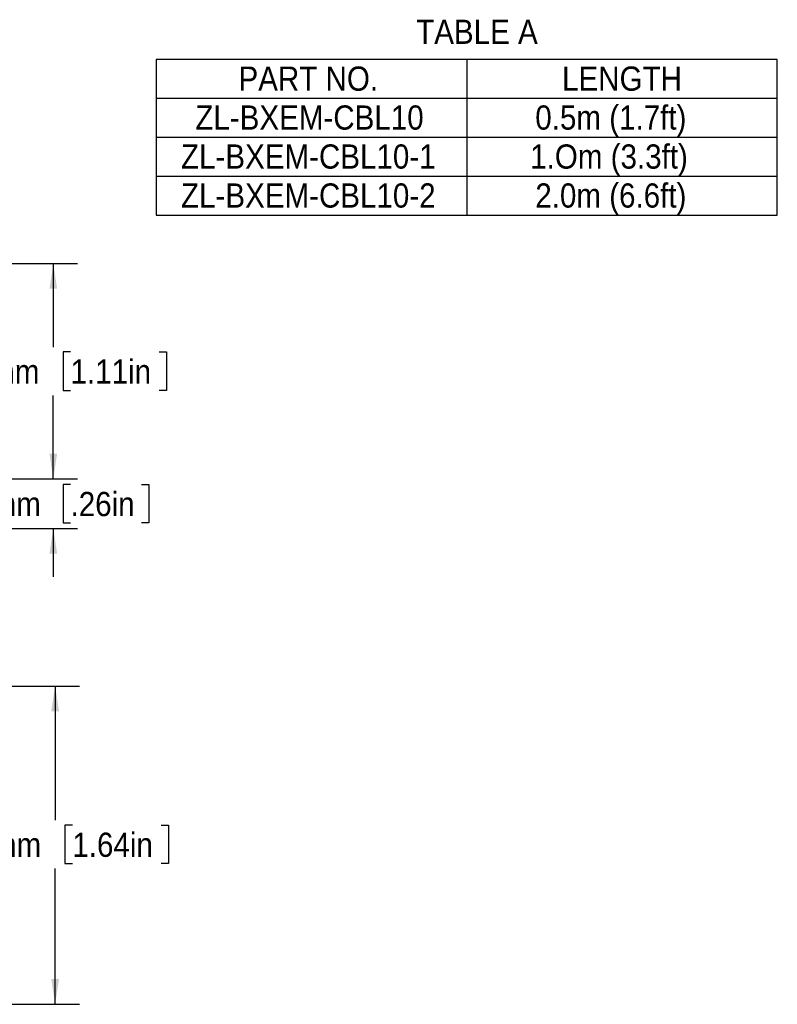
# Model space of a CAD drawing. Header units: millimetres. Extents: x 22 to 427, y 5 to 272.
# Tile 21 of 21: x 320 to 419, y 143 to 272. Entities that reach past the tile are written whole.
import ezdxf

# ---------------------------------------------------------------- set-up
doc = ezdxf.new("R2010")
doc.units = ezdxf.units.MM
doc.layers.add('2-TEXT', color=140, linetype='Continuous')
doc.layers.add('TEXT', color=140, linetype='Continuous')
doc.styles.add('SLDTEXTSTYLE0', font='Gothic.ttf', dxfattribs={"width": 0.913})
doc.dimstyles.new('SLDDIMSTYLE0', dxfattribs={"dimtxt": 3.175, "dimasz": 3.302, "dimexe": 0, "dimexo": 0.0625, "dimgap": 0.79375, "dimtad": 0, "dimtih": 1, "dimtoh": 1, "dimdec": 1, "dimrnd": 1e-09, "dimzin": 12, "dimdsep": 46, "dimtxsty": 'SLDTEXTSTYLE0', "dimsah": 1, "dimcen": 0.09, "dimadec": 0, "dimazin": 3, "dimtfac": 1, "dimtdec": 1, "dimtofl": 0, "dimtmove": 0, "dimatfit": 3, "dimfxl": 0, "dimfrac": 2, "dimtolj": 1, "dimtzin": 12, "dimarcsym": 0})
doc.dimstyles.new('SLDDIMSTYLE1', dxfattribs={"dimtxt": 3.175, "dimasz": 3.302, "dimexe": 0, "dimexo": 0.0625, "dimgap": 0.79375, "dimtad": 0, "dimtih": 1, "dimtoh": 1, "dimdec": 1, "dimrnd": 1e-09, "dimzin": 12, "dimdsep": 46, "dimtxsty": 'SLDTEXTSTYLE0', "dimsah": 1, "dimcen": 0.09, "dimadec": 0, "dimazin": 3, "dimtfac": 1, "dimtdec": 1, "dimtmove": 0, "dimatfit": 0, "dimfxl": 0, "dimfrac": 2, "dimtolj": 1, "dimtzin": 12, "dimarcsym": 0})

# ---------------------------------------------------------------- blocks, each defined once
blk = doc.blocks.new('SW_TABLEANNOTATION_0')
at = {"layer": '2-TEXT', "color": 0}
for p, q in [((0, 0), (0, -20.42)), ((81.44, 0), (0, 0)), ((40.72, 0), (40.72, -20.42)), ((81.44, -20.42), (81.44, 0)), ((0, -5.11), (81.44, -5.11)), ((0, -10.21), (81.44, -10.21)), ((0, -15.32), (81.44, -15.32)), ((0, -20.42), (81.44, -20.42))]:
    blk.add_line(p, q, dxfattribs=at)
at = {"layer": '2-TEXT', "color": 0, "char_height": 3.175, "attachment_point": 1, "style": 'SLDTEXTSTYLE0'}
for s, insert in [('PART NO.', (10.78, -0.94)), ('LENGTH', (53.21, -0.94)), ('ZL-BXEM-CBL10', (5.12, -6.04)), ('0.5m (1.7ft)', (49.7, -6.04)), ('ZL-BXEM-CBL10-1', (3.24, -11.15)), ('1.Om (3.3ft)', (49.03, -11.15)), ('ZL-BXEM-CBL10-2', (3.24, -16.26)), ('2.0m (6.6ft)', (49.7, -16.26))]:
    blk.add_mtext(s, dxfattribs=dict(at, insert=insert))
blk = doc.blocks.new('_D_2')
at = {"layer": 'TEXT', "color": 140}
for p, q in [((280.58, 239.93), (327.33, 239.93)), ((324.15, 239.93), (324.15, 228.98)), ((326.41, 228.34), (325.44, 228.34)), ((325.44, 228.34), (325.44, 223.3)), ((338.05, 228.34), (339.01, 228.34)), ((339.01, 228.34), (339.01, 223.3)), ((325.44, 223.3), (326.41, 223.3)), ((339.01, 223.3), (338.05, 223.3)), ((324.15, 211.71), (324.15, 222.65)), ((304.2, 211.71), (327.33, 211.71))]:
    blk.add_line(p, q, dxfattribs=at)
for points in [[(324.15, 239.93), (323.65, 236.63), (324.66, 236.63)], [(324.15, 211.71), (324.66, 215.01), (323.65, 215.01)]]:
    blk.add_solid(points, dxfattribs=at)
at = {"layer": 'TEXT', "color": 140, "char_height": 3.175, "attachment_point": 1, "style": 'SLDTEXTSTYLE0'}
for s, insert in [('28.2mm', (308.33, 227.36)), ('1.11in', (326.41, 227.36))]:
    blk.add_mtext(s, dxfattribs=dict(at, insert=insert))
blk = doc.blocks.new('_D_3')
at = {"layer": 'TEXT', "color": 140}
for p, q in [((324.15, 211.71), (324.15, 218.06)), ((304.2, 211.71), (327.33, 211.71)), ((326.41, 210.98), (325.44, 210.98)), ((325.44, 210.98), (325.44, 205.94)), ((335.7, 210.98), (336.67, 210.98)), ((336.67, 210.98), (336.67, 205.94)), ((303.55, 205.21), (327.33, 205.21)), ((324.15, 205.21), (324.15, 198.86)), ((325.44, 205.94), (326.41, 205.94)), ((336.67, 205.94), (335.7, 205.94))]:
    blk.add_line(p, q, dxfattribs=at)
for points in [[(324.15, 211.71), (324.66, 215.01), (323.65, 215.01)], [(324.15, 205.21), (323.65, 201.91), (324.66, 201.91)]]:
    blk.add_solid(points, dxfattribs=at)
at = {"layer": 'TEXT', "color": 140, "char_height": 3.175, "attachment_point": 1, "style": 'SLDTEXTSTYLE0'}
for s, insert in [('6.5mm', (310.67, 210)), ('.26in', (326.41, 210))]:
    blk.add_mtext(s, dxfattribs=dict(at, insert=insert))
blk = doc.blocks.new('_D_7')
at = {"layer": 'TEXT', "color": 140}
for p, q in [((304.18, 184.54), (327.57, 184.54)), ((324.39, 184.54), (324.39, 166.97)), ((326.65, 166.33), (325.68, 166.33)), ((325.68, 166.33), (325.68, 161.29)), ((338.28, 166.33), (339.25, 166.33)), ((339.25, 166.33), (339.25, 161.29)), ((324.39, 142.84), (324.39, 160.64)), ((325.68, 161.29), (326.65, 161.29)), ((339.25, 161.29), (338.28, 161.29)), ((304.18, 142.84), (327.57, 142.84))]:
    blk.add_line(p, q, dxfattribs=at)
for points in [[(324.39, 184.54), (323.88, 181.24), (324.9, 181.24)], [(324.39, 142.84), (324.9, 146.14), (323.88, 146.14)]]:
    blk.add_solid(points, dxfattribs=at)
at = {"layer": 'TEXT', "color": 140, "char_height": 3.175, "attachment_point": 1, "style": 'SLDTEXTSTYLE0'}
for s, insert in [('41.7mm', (308.56, 165.34)), ('1.64in', (326.65, 165.34))]:
    blk.add_mtext(s, dxfattribs=dict(at, insert=insert))

msp = doc.modelspace()

# ---------------------------------------------------------------- block references
at = {"layer": '2-TEXT'}
msp.add_blockref('SW_TABLEANNOTATION_0', (337.66, 266.7), dxfattribs=at)

# ---------------------------------------------------------------- texts
at = {"layer": '2-TEXT', "color": 140, "insert": (371.74, 271.9), "char_height": 3.175, "attachment_point": 1, "style": 'SLDTEXTSTYLE0'}
msp.add_mtext('TABLE A', dxfattribs=at)

# ---------------------------------------------------------------- dimensions: what is measured, and where the dimension line sits
at = {"layer": 'TEXT', "color": 140}
for base, p1, p2, dimstyle, picture, middle in [((324.15, 211.71), (279.31, 239.93), (302.93, 211.71), 'SLDDIMSTYLE0', '_D_2', (324.15, 225.82)), ((324.15, 205.21), (302.93, 211.71), (302.28, 205.21), 'SLDDIMSTYLE1', '_D_3', (324.15, 208.46)), ((324.39, 142.84), (302.91, 184.54), (302.91, 142.84), 'SLDDIMSTYLE0', '_D_7', (324.39, 163.81))]:
    dim = msp.add_linear_dim(base=base, p1=p1, p2=p2, angle=90, dimstyle=dimstyle, dxfattribs=at)
    dim.commit()
    dim.dimension.update_dxf_attribs({"geometry": picture, "text_midpoint": middle, "dimtype": 160})

doc.saveas('drawing.dxf')
